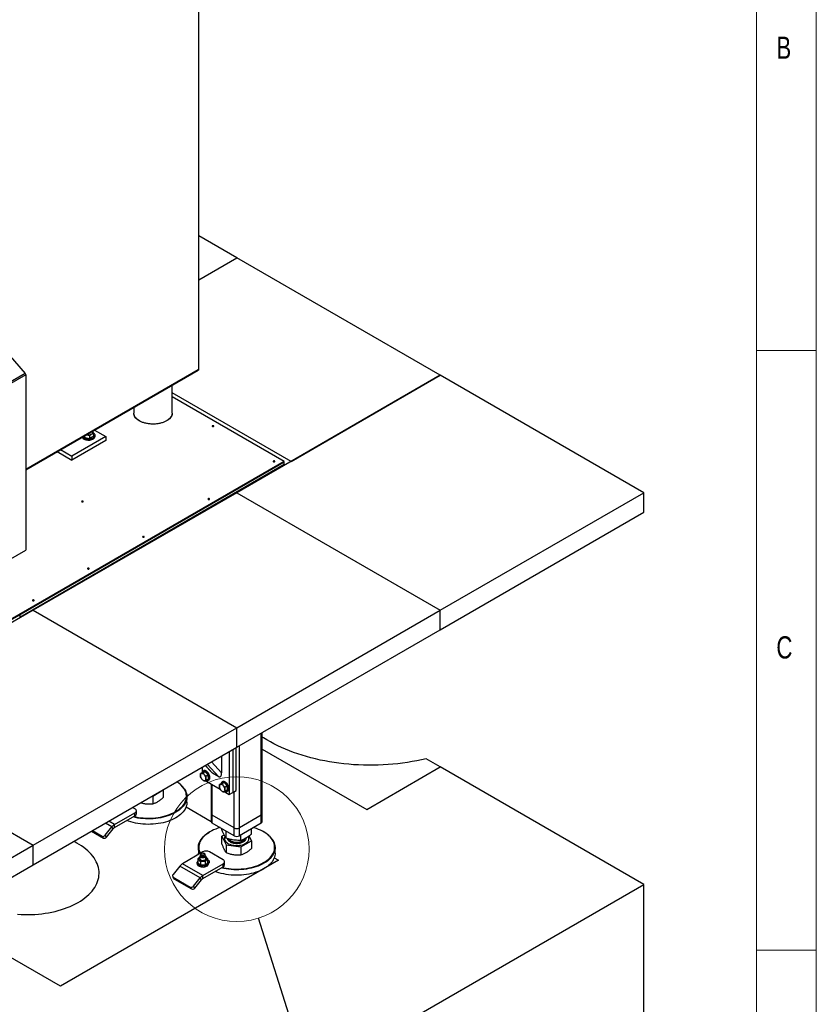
# Model space of a CAD drawing. Header units: millimetres. Extents: x 5 to 589, y 5 to 415.
# Tile 45 of 46: x 523 to 589, y 255 to 338. Entities that reach past the tile are written whole.
import ezdxf

# ---------------------------------------------------------------- set-up
doc = ezdxf.new("R2010")
doc.units = ezdxf.units.MM
doc.layers.add('NOTES', color=6, linetype='Continuous')
doc.layers.add('TRAIT-FORT', color=4, linetype='Continuous', lineweight=25)
doc.styles.add('SLDTEXTSTYLE0', font='TXT', dxfattribs={"width": 0.75})
doc.dimstyles.new('SLDDIMSTYLE2', dxfattribs={"dimtxt": 0.18, "dimasz": 2, "dimexe": 0, "dimexo": 0.0625, "dimgap": 0, "dimtad": 0, "dimtih": 1, "dimtoh": 1, "dimdec": 0, "dimrnd": 1e-09, "dimzin": 0, "dimdsep": 46, "dimtxsty": 'Standard', "dimblk1": 'NONE', "dimblk2": 'NONE', "dimsah": 1, "dimcen": 0.09, "dimadec": 0, "dimazin": 0, "dimtfac": 2, "dimtdec": 0, "dimtofl": 0, "dimtmove": 0, "dimatfit": 3, "dimldrblk": 'NONE', "dimfxl": 1, "dimfrac": 2, "dimtolj": 1, "dimtzin": 0, "dimarcsym": 0})

# ---------------------------------------------------------------- blocks, each defined once
blk = doc.blocks.new('_None')

msp = doc.modelspace()

# ---------------------------------------------------------------- linework, layer by layer
at = {"color": 7, "linetype": 'Continuous', "lineweight": 18}
for p, q in [((589, 5), (589, 415)), ((584, 10), (584, 410)), ((589, 310), (584, 310)), ((584, 260), (589, 260))]:
    msp.add_line(p, q, dxfattribs=at)
msp.add_circle((540.663, 268.426), 6.035, dxfattribs=at)
at = {"layer": 'TRAIT-FORT', "color": 4, "linetype": 'Continuous', "lineweight": 25}
for p, q in [((537.488, 308.382), (537.488, 368.93)), ((540.663, 317.734), (537.488, 319.567)), ((537.488, 315.901), (540.663, 317.734)), ((557.634, 307.937), (540.663, 317.734)), ((520.534, 310.919), (523.022, 308.079)), ((523.022, 308.079), (493.012, 290.755)), ((523.063, 307.962), (493.053, 290.638)), ((523.022, 308.079), (523.063, 307.962)), ((537.488, 308.382), (523.063, 300.055)), ((537.443, 308.373), (523.063, 300.071)), ((523.063, 300.055), (537.443, 308.357)), ((523.063, 307.962), (523.063, 293.361)), ((537.443, 308.373), (537.443, 308.357)), ((557.634, 307.937), (540.663, 298.14)), ((545.189, 300.752), (557.634, 307.937)), ((574.604, 298.14), (557.634, 307.937)), ((535.279, 304.781), (535.279, 307.107)), ((545.189, 300.752), (535.279, 306.473)), ((544.623, 300.752), (535.279, 306.147)), ((532.079, 305.26), (532.079, 304.781)), ((528.731, 302.851), (528.731, 303.076)), ((528.8, 303.367), (529.749, 302.82)), ((529.749, 302.82), (526.921, 301.187)), ((529.749, 302.493), (526.921, 300.86)), ((527.938, 302.869), (527.996, 302.741)), ((527.996, 302.741), (527.996, 302.903)), ((527.996, 302.741), (528.419, 302.673)), ((528.419, 302.673), (528.419, 302.898)), ((528.731, 302.851), (528.419, 302.673)), ((528.848, 302.837), (528.848, 302.918)), ((529.749, 302.82), (529.749, 302.493)), ((525.689, 301.571), (526.921, 300.86)), ((525.972, 301.734), (526.921, 301.187)), ((544.623, 300.752), (488.337, 268.259)), ((488.337, 268.21), (544.623, 300.703)), ((544.623, 300.703), (522.561, 287.967)), ((522.561, 287.772), (544.623, 300.507)), ((526.921, 301.187), (526.921, 300.86)), ((544.623, 300.703), (544.623, 300.752)), ((544.623, 300.507), (544.623, 300.703)), ((543.774, 299.936), (543.703, 299.977)), ((542.926, 299.528), (542.926, 299.446)), ((540.663, 298.14), (523.693, 288.343)), ((540.663, 298.14), (557.634, 288.343)), ((557.634, 288.343), (574.604, 298.14)), ((574.604, 296.507), (574.604, 298.14)), ((557.634, 286.71), (574.604, 296.507)), ((493.053, 276.036), (523.063, 293.361)), ((523.693, 288.343), (506.722, 278.546)), ((523.693, 288.343), (540.663, 278.546)), ((540.663, 278.546), (557.634, 288.343)), ((557.634, 286.71), (557.634, 288.343)), ((522.561, 287.967), (522.561, 287.772)), ((522.561, 287.772), (522.561, 287.772)), ((540.663, 276.913), (557.634, 286.71)), ((506.722, 278.546), (523.693, 268.749)), ((523.693, 268.749), (540.663, 278.546)), ((540.663, 276.913), (540.663, 278.546)), ((542.7, 271.243), (542.7, 278.089)), ((542.793, 271.373), (542.793, 278.143)), ((523.693, 267.116), (540.663, 276.913)), ((540.324, 276.717), (540.324, 273.137)), ((540.607, 273.301), (540.607, 276.88)), ((540.889, 270.198), (540.889, 277.044)), ((542.793, 276.771), (551.509, 271.74)), ((539.404, 276.186), (539.404, 274.778)), ((540.041, 276.554), (540.041, 272.974)), ((557.634, 275.275), (556.451, 275.958)), ((537.778, 275.248), (537.778, 274.855)), ((538.039, 275.398), (538.586, 274.807)), ((538.641, 274.762), (538.047, 275.403)), ((539.178, 274.452), (538.21, 275.497)), ((539.404, 274.778), (538.554, 275.696)), ((551.509, 271.74), (557.634, 275.275)), ((574.604, 265.478), (557.634, 275.275)), ((537.805, 274.814), (537.636, 274.716)), ((538.027, 274.879), (537.805, 274.814)), ((537.898, 274.955), (537.841, 274.923)), ((538.027, 274.879), (537.857, 274.782)), ((538.027, 274.879), (538.282, 274.607)), ((538.282, 274.607), (538.113, 274.509)), ((538.317, 274.269), (538.147, 274.171)), ((538.281, 274.161), (538.338, 274.193)), ((538.317, 274.269), (538.282, 274.607)), ((539.178, 274.452), (538.641, 274.762)), ((533.653, 272.848), (534.54, 273.373)), ((534.54, 273.373), (534.538, 273.377)), ((534.54, 273.373), (534.54, 272.725)), ((538.034, 274.132), (539.288, 273.409)), ((538.533, 273.844), (538.533, 271.373)), ((538.627, 271.243), (538.627, 273.79)), ((539.389, 273.9), (539.22, 273.802)), ((539.611, 273.965), (539.389, 273.9)), ((539.481, 274.041), (539.425, 274.008)), ((539.611, 273.965), (539.441, 273.867)), ((539.611, 273.965), (539.866, 273.693)), ((539.866, 273.693), (539.697, 273.595)), ((539.901, 273.355), (539.866, 273.693)), ((533.628, 272.852), (533.653, 272.848)), ((533.653, 272.848), (533.653, 272.2)), ((536.509, 272.336), (536.509, 272.793)), ((539.618, 273.218), (540.041, 272.974)), ((539.901, 273.355), (539.731, 273.257)), ((539.865, 273.246), (539.921, 273.279)), ((540.041, 272.974), (540.324, 273.137)), ((540.324, 273.137), (540.607, 273.301)), ((540.437, 270.198), (540.437, 273.203)), ((532.178, 271.781), (531.976, 271.898)), ((536.438, 271.949), (538.533, 270.74)), ((530.481, 270.475), (532.178, 271.455)), ((530.481, 270.214), (532.178, 271.193)), ((532.178, 271.193), (532.178, 271.455)), ((532.295, 271.357), (532.295, 271.618)), ((538.533, 271.373), (538.533, 270.72)), ((540.437, 270.198), (538.627, 271.243)), ((538.627, 270.589), (538.627, 271.243)), ((542.7, 271.243), (540.889, 270.198)), ((542.7, 270.589), (542.7, 271.243)), ((542.793, 270.72), (542.793, 271.373)), ((529.695, 269.578), (530.254, 270.274)), ((530.254, 270.274), (529.709, 270.589)), ((529.808, 269.417), (530.368, 270.113)), ((530.481, 270.475), (529.996, 270.755)), ((530.368, 270.113), (530.254, 270.274)), ((530.481, 270.214), (530.481, 270.475)), ((540.437, 269.544), (538.627, 270.589)), ((539.432, 270.04), (539.432, 270.124)), ((540.437, 269.544), (540.437, 270.198)), ((542.7, 270.589), (540.889, 269.544)), ((540.889, 269.544), (540.889, 270.198)), ((541.894, 269.678), (541.894, 270.124)), ((528.55, 269.92), (529.544, 269.346)), ((528.632, 269.968), (529.431, 269.507)), ((529.544, 269.346), (529.431, 269.507)), ((529.808, 269.417), (529.695, 269.578)), ((538.428, 269.87), (538.4, 269.854)), ((539.62, 269.601), (539.432, 269.49)), ((539.432, 269.49), (539.776, 268.784)), ((539.432, 268.842), (539.432, 269.49)), ((539.641, 269.316), (539.641, 269.309)), ((539.776, 269.334), (539.776, 269.926)), ((541.007, 269.153), (541.007, 269.612)), ((541.685, 269.309), (541.685, 269.316)), ((541.894, 269.128), (541.7, 269.526)), ((542.926, 269.854), (542.898, 269.87)), ((506.722, 258.952), (523.693, 268.749)), ((523.693, 267.116), (523.693, 268.749)), ((537.463, 268.548), (537.463, 268.091)), ((539.776, 268.784), (541.007, 268.603)), ((539.776, 268.784), (539.776, 268.136)), ((541.007, 268.603), (541.894, 269.128)), ((541.007, 268.603), (541.007, 267.955)), ((541.894, 269.128), (541.894, 268.48)), ((543.863, 268.091), (543.863, 268.548)), ((537.835, 268.189), (536.138, 267.209)), ((537.595, 267.83), (537.595, 267.617)), ((537.655, 267.993), (537.655, 267.879)), ((537.722, 268.075), (537.707, 268.067)), ((537.962, 268.067), (537.948, 268.075)), ((538.015, 267.879), (538.015, 267.993)), ((538.075, 267.617), (538.075, 267.83)), ((539.532, 267.536), (538.4, 268.189)), ((543.792, 267.704), (544.155, 267.494)), ((506.722, 257.319), (523.693, 267.116)), ((544.155, 267.494), (525.955, 256.988)), ((535.911, 267.009), (535.351, 266.312)), ((537.608, 266.029), (535.911, 267.009)), ((537.835, 266.23), (536.138, 267.209)), ((537.355, 267.291), (537.355, 267.209)), ((537.419, 267.577), (537.419, 267.316)), ((537.638, 267.373), (537.638, 267.112)), ((537.77, 267.086), (537.771, 267.086)), ((537.835, 266.23), (539.532, 267.209)), ((537.835, 265.968), (539.532, 266.948)), ((537.898, 267.086), (537.899, 267.086)), ((538.054, 267.12), (538.054, 267.381)), ((538.25, 267.331), (538.25, 267.592)), ((538.315, 267.209), (538.315, 267.291)), ((538.315, 267.258), (538.316, 267.258)), ((539.532, 266.948), (539.532, 267.209)), ((539.649, 267.111), (539.649, 267.372)), ((535.329, 266.115), (535.442, 265.954)), ((535.37, 266.078), (536.785, 265.262)), ((535.484, 265.917), (535.37, 266.078)), ((537.049, 265.332), (537.608, 266.029)), ((537.722, 265.868), (537.608, 266.029)), ((537.835, 265.968), (537.835, 266.23)), ((489.751, 216.494), (574.604, 265.478)), ((535.484, 265.917), (536.898, 265.101)), ((536.898, 265.101), (536.785, 265.262)), ((537.162, 265.171), (537.049, 265.332)), ((537.162, 265.171), (537.722, 265.868)), ((574.604, 252.414), (574.604, 265.478)), ((525.955, 256.988), (516.051, 262.705))]:
    msp.add_line(p, q, dxfattribs=at)
at = {"layer": 'TRAIT-FORT', "color": 4, "linetype": 'Continuous', "lineweight": 25, "flags": 128}
for points in [[(535.279, 304.781), (535.274, 304.706), (535.254, 304.62), (535.221, 304.535), (535.175, 304.453), (535.115, 304.374), (535.042, 304.298), (534.958, 304.226), (534.862, 304.16), (534.756, 304.098), (534.641, 304.043), (534.517, 303.994), (534.385, 303.953), (534.248, 303.918), (534.105, 303.891), (533.959, 303.872), (533.81, 303.861), (533.66, 303.858), (533.511, 303.863), (533.362, 303.876), (533.217, 303.897), (533.075, 303.926), (532.939, 303.962), (532.81, 304.006), (532.688, 304.056), (532.575, 304.113), (532.471, 304.176), (532.378, 304.244), (532.297, 304.317), (532.227, 304.393), (532.171, 304.473), (532.127, 304.556), (532.098, 304.641), (532.082, 304.727), (532.079, 304.781)], [(534.81, 304.128), (534.7, 304.07), (534.58, 304.018), (534.452, 303.973), (534.317, 303.934), (534.177, 303.904), (534.032, 303.881), (533.885, 303.865), (533.735, 303.858), (533.585, 303.859), (533.436, 303.869), (533.289, 303.886), (533.146, 303.911), (533.007, 303.943), (532.874, 303.983), (532.748, 304.03), (532.63, 304.084), (532.521, 304.144), (532.423, 304.209), (532.336, 304.28), (532.26, 304.354), (532.197, 304.433), (532.147, 304.515), (532.111, 304.599), (532.088, 304.684), (532.079, 304.771), (532.079, 304.781)], [(535.279, 304.781), (535.278, 304.749), (535.266, 304.663), (535.24, 304.577), (535.2, 304.494), (535.146, 304.413), (535.08, 304.335), (535.002, 304.262), (534.911, 304.192), (534.81, 304.128)], [(527.811, 302.796), (527.823, 302.782), (527.868, 302.737), (527.926, 302.698), (527.994, 302.665), (528.071, 302.638), (528.154, 302.62), (528.241, 302.609), (528.33, 302.607), (528.419, 302.613), (528.504, 302.628), (528.584, 302.651), (528.657, 302.681), (528.72, 302.717), (528.772, 302.759), (528.811, 302.805), (528.836, 302.855), (528.847, 302.906), (528.844, 302.957), (528.825, 303.007), (528.793, 303.055), (528.747, 303.1), (528.717, 303.122)], [(528.151, 302.992), (528.177, 302.985), (528.248, 302.974), (528.321, 302.972), (528.393, 302.977), (528.462, 302.991), (528.525, 303.013), (528.578, 303.042), (528.621, 303.076), (528.651, 303.114), (528.666, 303.156), (528.668, 303.198), (528.654, 303.239), (528.633, 303.271)], [(538.731, 303.664), (538.746, 303.676), (538.751, 303.691), (538.746, 303.707), (538.731, 303.719), (538.709, 303.728), (538.683, 303.731), (538.657, 303.728), (538.635, 303.719), (538.62, 303.707), (538.615, 303.691), (538.62, 303.676), (538.635, 303.664), (538.657, 303.655), (538.683, 303.652), (538.709, 303.655), (538.731, 303.664)], [(527.778, 302.777), (527.79, 302.748), (527.823, 302.7), (527.868, 302.656), (527.926, 302.616), (527.994, 302.583), (528.071, 302.557), (528.154, 302.538), (528.241, 302.527), (528.33, 302.525), (528.419, 302.532), (528.504, 302.546), (528.584, 302.569), (528.657, 302.599), (528.72, 302.635), (528.772, 302.677), (528.811, 302.724), (528.836, 302.773), (528.847, 302.824), (528.848, 302.837)], [(543.822, 300.725), (543.837, 300.737), (543.842, 300.752), (543.837, 300.767), (543.822, 300.78), (543.8, 300.789), (543.774, 300.792), (543.748, 300.789), (543.726, 300.78), (543.712, 300.767), (543.706, 300.752), (543.712, 300.737), (543.726, 300.725), (543.748, 300.716), (543.774, 300.713), (543.8, 300.716), (543.822, 300.725)], [(527.842, 297.377), (527.857, 297.39), (527.862, 297.405), (527.857, 297.42), (527.842, 297.433), (527.82, 297.441), (527.794, 297.444), (527.768, 297.441), (527.746, 297.433), (527.731, 297.42), (527.726, 297.405), (527.731, 297.39), (527.746, 297.377), (527.768, 297.369), (527.794, 297.366), (527.82, 297.369), (527.842, 297.377)], [(538.378, 297.582), (538.392, 297.594), (538.398, 297.609), (538.392, 297.624), (538.378, 297.637), (538.356, 297.646), (538.33, 297.649), (538.304, 297.646), (538.282, 297.637), (538.267, 297.624), (538.262, 297.609), (538.267, 297.594), (538.282, 297.582), (538.304, 297.573), (538.33, 297.57), (538.356, 297.573), (538.378, 297.582)], [(532.933, 294.438), (532.948, 294.451), (532.953, 294.466), (532.948, 294.481), (532.933, 294.494), (532.911, 294.502), (532.885, 294.505), (532.859, 294.502), (532.837, 294.494), (532.822, 294.481), (532.817, 294.466), (532.822, 294.451), (532.837, 294.438), (532.859, 294.43), (532.885, 294.427), (532.911, 294.43), (532.933, 294.438)], [(528.337, 291.785), (528.352, 291.798), (528.357, 291.813), (528.352, 291.828), (528.337, 291.841), (528.315, 291.849), (528.289, 291.852), (528.263, 291.849), (528.241, 291.841), (528.226, 291.828), (528.221, 291.813), (528.226, 291.798), (528.241, 291.785), (528.263, 291.776), (528.289, 291.774), (528.315, 291.776), (528.337, 291.785)], [(523.741, 289.132), (523.755, 289.144), (523.761, 289.159), (523.755, 289.174), (523.741, 289.187), (523.719, 289.196), (523.693, 289.199), (523.667, 289.196), (523.644, 289.187), (523.63, 289.174), (523.625, 289.159), (523.63, 289.144), (523.644, 289.132), (523.667, 289.123), (523.693, 289.12), (523.719, 289.123), (523.741, 289.132)], [(556.451, 275.958), (556.069, 275.87), (555.682, 275.789), (555.291, 275.716), (554.895, 275.651), (554.496, 275.594), (554.093, 275.545), (553.688, 275.503), (553.28, 275.47), (552.871, 275.445), (552.461, 275.428), (552.05, 275.419), (551.638, 275.418), (551.227, 275.426), (550.817, 275.441), (550.407, 275.465), (550, 275.497), (549.594, 275.536), (549.191, 275.584), (548.791, 275.64), (548.395, 275.704), (548.002, 275.775), (547.614, 275.854), (547.231, 275.941), (546.854, 276.035), (546.482, 276.137), (546.116, 276.246), (545.758, 276.362), (545.406, 276.485), (545.062, 276.615), (544.725, 276.752), (544.397, 276.896), (544.078, 277.045), (543.768, 277.201), (543.467, 277.363), (543.176, 277.531), (542.896, 277.705), (542.793, 277.771)], [(537.636, 274.526), (537.647, 274.466), (537.667, 274.404), (537.696, 274.343), (537.732, 274.286), (537.774, 274.236), (537.82, 274.193), (537.867, 274.161), (537.915, 274.141), (537.96, 274.133), (538.001, 274.137), (538.036, 274.155), (538.063, 274.184), (538.081, 274.224), (538.091, 274.273), (538.09, 274.329), (538.079, 274.389), (538.059, 274.451), (538.03, 274.511), (537.994, 274.568), (537.952, 274.619), (537.906, 274.661), (537.859, 274.693), (537.811, 274.714), (537.766, 274.722), (537.725, 274.717), (537.69, 274.7), (537.663, 274.67), (537.644, 274.63), (537.635, 274.581), (537.636, 274.526)], [(537.774, 274.845), (537.757, 274.793), (537.755, 274.785)], [(538.112, 274.158), (538.12, 274.155), (538.173, 274.142), (538.223, 274.141), (538.268, 274.154), (538.306, 274.179), (538.337, 274.216), (538.358, 274.263), (538.37, 274.319), (538.372, 274.382), (538.364, 274.451), (538.346, 274.522), (538.319, 274.594), (538.283, 274.664), (538.241, 274.731), (538.193, 274.791), (538.14, 274.843), (538.085, 274.886), (538.03, 274.917), (537.975, 274.936), (537.923, 274.943), (537.875, 274.937), (537.834, 274.918), (537.799, 274.887), (537.774, 274.845), (537.774, 274.845)], [(538.338, 274.193), (538.363, 274.212), (538.393, 274.248), (538.414, 274.295), (538.426, 274.352), (538.428, 274.415), (538.42, 274.483), (538.402, 274.555), (538.375, 274.627), (538.34, 274.697), (538.298, 274.763), (538.249, 274.823), (538.197, 274.876), (538.142, 274.918), (538.086, 274.95), (538.032, 274.969), (537.98, 274.976), (537.932, 274.97), (537.898, 274.955)], [(536.31, 273.435), (536.377, 273.318), (536.431, 273.198), (536.471, 273.077), (536.497, 272.955), (536.509, 272.831), (536.506, 272.708), (536.489, 272.585), (536.458, 272.463), (536.412, 272.342), (536.353, 272.223), (536.28, 272.107), (536.194, 271.994), (536.095, 271.885), (535.984, 271.779), (535.861, 271.679), (535.726, 271.583), (535.581, 271.492), (535.425, 271.407), (535.26, 271.329), (535.086, 271.257), (534.904, 271.192), (534.716, 271.134), (534.52, 271.083), (534.32, 271.041), (534.115, 271.006), (533.906, 270.978), (533.695, 270.96), (533.482, 270.949), (533.268, 270.946), (533.054, 270.952), (532.842, 270.966), (532.631, 270.988), (532.424, 271.018), (532.221, 271.056), (532.022, 271.102), (532.021, 271.102)], [(532.091, 271.143), (532.234, 271.111), (532.435, 271.073), (532.64, 271.043), (532.848, 271.021), (533.058, 271.008), (533.268, 271.002), (533.48, 271.004), (533.69, 271.015), (533.899, 271.034), (534.105, 271.061), (534.307, 271.095), (534.505, 271.138), (534.698, 271.187), (534.884, 271.245), (535.064, 271.309), (535.236, 271.38), (535.399, 271.457), (535.552, 271.541), (535.696, 271.63), (535.829, 271.725), (535.951, 271.825), (536.061, 271.929), (536.158, 272.037), (536.243, 272.149), (536.315, 272.263), (536.373, 272.38), (536.418, 272.499), (536.449, 272.62), (536.466, 272.742), (536.469, 272.864), (536.457, 272.985), (536.432, 273.106), (536.392, 273.226), (536.339, 273.344), (536.272, 273.46)], [(539.22, 273.611), (539.231, 273.551), (539.251, 273.49), (539.28, 273.429), (539.316, 273.372), (539.358, 273.321), (539.404, 273.279), (539.451, 273.247), (539.499, 273.226), (539.544, 273.218), (539.585, 273.223), (539.62, 273.241), (539.647, 273.27), (539.665, 273.31), (539.674, 273.359), (539.674, 273.415), (539.663, 273.475), (539.642, 273.536), (539.614, 273.597), (539.578, 273.654), (539.536, 273.705), (539.49, 273.747), (539.443, 273.779), (539.395, 273.8), (539.35, 273.808), (539.309, 273.803), (539.274, 273.785), (539.247, 273.756), (539.228, 273.716), (539.219, 273.667), (539.22, 273.611)], [(539.357, 273.931), (539.341, 273.879), (539.339, 273.871)], [(539.696, 273.243), (539.704, 273.24), (539.757, 273.227), (539.807, 273.227), (539.852, 273.24), (539.89, 273.265), (539.92, 273.301), (539.942, 273.348), (539.954, 273.405), (539.956, 273.468), (539.947, 273.536), (539.93, 273.608), (539.903, 273.68), (539.867, 273.75), (539.825, 273.816), (539.777, 273.876), (539.724, 273.929), (539.669, 273.971), (539.614, 274.003), (539.559, 274.022), (539.507, 274.029), (539.459, 274.023), (539.418, 274.004), (539.383, 273.973), (539.357, 273.931), (539.357, 273.931)], [(539.921, 273.279), (539.947, 273.297), (539.977, 273.334), (539.998, 273.381), (540.01, 273.437), (540.012, 273.501), (540.004, 273.569), (539.986, 273.64), (539.959, 273.712), (539.924, 273.782), (539.882, 273.849), (539.833, 273.909), (539.781, 273.961), (539.726, 274.004), (539.67, 274.035), (539.615, 274.055), (539.563, 274.062), (539.516, 274.055), (539.481, 274.041)], [(536.509, 272.336), (536.506, 272.251), (536.489, 272.128), (536.458, 272.005), (536.412, 271.885), (536.353, 271.766), (536.28, 271.65), (536.194, 271.537), (536.095, 271.428), (535.984, 271.322), (535.861, 271.221), (535.726, 271.125), (535.581, 271.035), (535.425, 270.95), (535.26, 270.872), (535.086, 270.8), (534.904, 270.735), (534.716, 270.677), (534.52, 270.626), (534.32, 270.583), (534.115, 270.548), (533.906, 270.521), (533.695, 270.502), (533.482, 270.491), (533.268, 270.489), (533.054, 270.495), (532.842, 270.509), (532.631, 270.531), (532.424, 270.561), (532.221, 270.599), (532.022, 270.645), (531.829, 270.698), (531.643, 270.759), (531.511, 270.808)], [(532.178, 271.455), (532.228, 271.49), (532.265, 271.529), (532.287, 271.573), (532.295, 271.618), (532.287, 271.663), (532.265, 271.706), (532.228, 271.746), (532.178, 271.781)], [(539.27, 270.218), (539.088, 270.162), (538.908, 270.098), (538.737, 270.027), (538.574, 269.949), (538.42, 269.866), (538.276, 269.776), (538.143, 269.682), (538.022, 269.582), (537.912, 269.478), (537.814, 269.37), (537.729, 269.258), (537.657, 269.144), (537.599, 269.026), (537.554, 268.907), (537.523, 268.787), (537.506, 268.665), (537.504, 268.543), (537.515, 268.422), (537.541, 268.3), (537.58, 268.181), (537.629, 268.07)], [(543.626, 269.214), (543.546, 269.327), (543.454, 269.437), (543.348, 269.542), (543.231, 269.644), (543.102, 269.74), (542.963, 269.832), (542.813, 269.918), (542.653, 269.998), (542.485, 270.071), (542.308, 270.138), (542.125, 270.198), (542.056, 270.218)], [(537.584, 268.044), (537.541, 268.143), (537.501, 268.264), (537.475, 268.387), (537.464, 268.51), (537.467, 268.634), (537.484, 268.757), (537.515, 268.879), (537.56, 268.999), (537.619, 269.118), (537.692, 269.234), (537.778, 269.347), (537.877, 269.457), (537.988, 269.562), (538.112, 269.663), (538.246, 269.759), (538.392, 269.849), (538.4, 269.854)], [(539.683, 269.482), (539.666, 269.444), (539.646, 269.375), (539.641, 269.306), (539.65, 269.236), (539.674, 269.167), (539.711, 269.101), (539.762, 269.037), (539.825, 268.978), (539.9, 268.923), (539.986, 268.873), (540.081, 268.83), (540.185, 268.794), (540.295, 268.765), (540.411, 268.744)], [(539.641, 269.309), (539.641, 269.299), (539.65, 269.229), (539.674, 269.161), (539.711, 269.094), (539.762, 269.031), (539.825, 268.971), (539.9, 268.916), (539.986, 268.867), (540.081, 268.824), (540.185, 268.788), (540.295, 268.759), (540.411, 268.737)], [(539.953, 269.28), (539.964, 269.25), (539.994, 269.195), (540.038, 269.142), (540.093, 269.094), (540.16, 269.051), (540.237, 269.013), (540.322, 268.982), (540.413, 268.958), (540.51, 268.942), (540.609, 268.934), (540.709, 268.933), (540.809, 268.941), (540.906, 268.957), (540.998, 268.98), (541.083, 269.011), (541.16, 269.048), (541.228, 269.091), (541.285, 269.139), (541.329, 269.191), (541.361, 269.246)], [(539.99, 269.271), (540.026, 269.226), (540.078, 269.176), (540.143, 269.132), (540.217, 269.093), (540.3, 269.06), (540.39, 269.034), (540.485, 269.016)], [(540.411, 268.744), (540.529, 268.731), (540.65, 268.726), (540.771, 268.729), (540.891, 268.74), (541.007, 268.76), (541.118, 268.787), (541.223, 268.822), (541.321, 268.864), (541.409, 268.912), (541.486, 268.966), (541.552, 269.024), (541.605, 269.087), (541.646, 269.153), (541.672, 269.221), (541.684, 269.291), (541.682, 269.361), (541.666, 269.43), (541.642, 269.485)], [(540.411, 268.737), (540.529, 268.724), (540.65, 268.719), (540.771, 268.722), (540.891, 268.734), (541.007, 268.753), (541.118, 268.781), (541.223, 268.816), (541.321, 268.857), (541.409, 268.905), (541.486, 268.959), (541.552, 269.018), (541.605, 269.08), (541.646, 269.146), (541.672, 269.215), (541.684, 269.284), (541.685, 269.309)], [(540.485, 269.016), (540.584, 269.006), (540.684, 269.004), (540.784, 269.009), (540.882, 269.023), (540.975, 269.044), (541.063, 269.073), (541.142, 269.109), (541.212, 269.15), (541.272, 269.197), (541.319, 269.248), (541.354, 269.301)], [(541.361, 269.246), (541.379, 269.303), (541.381, 269.317)], [(527.426, 263.976), (527.626, 264.097), (527.816, 264.224), (527.995, 264.356), (528.162, 264.492), (528.318, 264.633), (528.462, 264.779), (528.594, 264.928), (528.713, 265.081), (528.819, 265.236), (528.912, 265.395), (528.991, 265.556), (529.057, 265.719), (529.11, 265.883), (529.148, 266.049), (529.172, 266.216), (529.183, 266.383), (529.179, 266.551), (529.162, 266.718), (529.131, 266.884), (529.085, 267.05), (529.026, 267.214), (528.953, 267.376), (528.867, 267.535), (528.767, 267.693), (528.655, 267.847), (528.529, 267.998), (528.392, 268.145), (528.242, 268.288), (528.08, 268.427), (527.907, 268.561), (527.722, 268.691), (527.527, 268.815), (527.322, 268.933), (527.108, 269.046), (527.068, 269.065)], [(543.664, 269.19), (543.731, 269.073), (543.785, 268.953), (543.825, 268.832), (543.851, 268.709), (543.862, 268.586), (543.86, 268.463), (543.843, 268.339), (543.811, 268.217), (543.766, 268.097), (543.707, 267.978), (543.634, 267.862), (543.548, 267.749), (543.449, 267.639), (543.338, 267.534), (543.215, 267.433), (543.08, 267.337), (542.934, 267.247), (542.779, 267.162), (542.614, 267.084), (542.44, 267.012), (542.258, 266.947), (542.069, 266.889), (541.874, 266.838), (541.674, 266.795), (541.469, 266.76), (541.26, 266.733), (541.049, 266.714), (540.836, 266.703), (540.622, 266.701), (540.408, 266.707), (540.196, 266.721), (539.985, 266.743), (539.778, 266.773), (539.575, 266.811), (539.376, 266.857), (539.375, 266.857)], [(539.445, 266.898), (539.588, 266.865), (539.789, 266.828), (539.994, 266.798), (540.202, 266.776), (540.411, 266.762), (540.622, 266.757), (540.834, 266.759), (541.044, 266.77), (541.253, 266.789), (541.459, 266.815), (541.661, 266.85), (541.859, 266.892), (542.052, 266.942), (542.238, 266.999), (542.418, 267.064), (542.589, 267.135), (542.752, 267.212), (542.906, 267.296), (543.05, 267.385), (543.183, 267.48), (543.305, 267.579), (543.414, 267.683), (543.512, 267.792), (543.597, 267.903), (543.669, 268.018), (543.727, 268.135), (543.772, 268.254), (543.803, 268.375), (543.82, 268.496), (543.822, 268.618), (543.811, 268.74), (543.786, 268.861), (543.746, 268.981), (543.693, 269.099), (543.626, 269.214)], [(537.469, 267.978), (537.464, 268.053), (537.463, 268.091)], [(538.015, 267.921), (538.033, 267.908), (538.06, 267.877), (538.074, 267.843), (538.072, 267.808), (538.055, 267.775), (538.024, 267.745), (537.982, 267.72), (537.93, 267.703), (537.872, 267.693), (537.812, 267.692), (537.753, 267.699), (537.7, 267.715), (537.655, 267.738), (537.621, 267.767), (537.6, 267.8), (537.595, 267.834), (537.604, 267.868), (537.628, 267.9), (537.655, 267.921)], [(538.015, 267.879), (538.014, 267.867), (538.001, 267.839), (537.974, 267.813), (537.937, 267.793), (537.891, 267.78), (537.84, 267.775), (537.789, 267.778), (537.742, 267.79), (537.702, 267.808), (537.673, 267.833), (537.657, 267.861), (537.655, 267.879)], [(537.962, 268.067), (537.967, 268.064), (537.996, 268.039), (538.012, 268.011), (538.014, 267.982), (538.001, 267.953), (537.974, 267.928), (537.937, 267.907), (537.891, 267.894), (537.84, 267.889), (537.789, 267.893), (537.742, 267.904), (537.702, 267.923), (537.673, 267.947), (537.657, 267.975), (537.656, 268.005), (537.669, 268.033), (537.695, 268.059), (537.707, 268.067)], [(537.83, 268.102), (537.877, 268.098), (537.921, 268.087), (537.957, 268.069), (537.982, 268.046), (537.994, 268.019), (537.992, 267.992), (537.976, 267.966), (537.947, 267.944), (537.909, 267.927), (537.863, 267.919), (537.816, 267.918), (537.77, 267.925), (537.73, 267.94), (537.699, 267.961), (537.68, 267.986), (537.675, 268.013), (537.684, 268.04), (537.707, 268.065), (537.74, 268.084), (537.783, 268.097), (537.83, 268.102)], [(543.863, 268.091), (543.86, 268.005), (543.843, 267.882), (543.811, 267.76), (543.766, 267.639), (543.707, 267.521), (543.634, 267.405), (543.548, 267.292), (543.449, 267.182), (543.338, 267.077), (543.215, 266.976), (543.08, 266.88), (542.934, 266.79), (542.779, 266.705), (542.614, 266.626), (542.44, 266.554), (542.258, 266.489), (542.069, 266.431), (541.874, 266.381), (541.674, 266.338), (541.469, 266.303), (541.26, 266.276), (541.049, 266.257), (540.836, 266.246), (540.622, 266.244), (540.408, 266.249), (540.196, 266.263), (539.985, 266.285), (539.778, 266.316), (539.575, 266.354), (539.376, 266.399), (539.183, 266.453), (538.997, 266.514), (538.865, 266.563)], [(537.85, 267.014), (537.766, 267.017), (537.685, 267.028), (537.608, 267.047), (537.538, 267.073), (537.477, 267.106), (537.427, 267.145), (537.389, 267.188), (537.365, 267.234), (537.355, 267.282), (537.36, 267.33), (537.379, 267.377), (537.412, 267.422), (537.419, 267.43)], [(537.355, 267.209), (537.355, 267.2), (537.365, 267.153), (537.389, 267.106), (537.427, 267.063), (537.477, 267.025), (537.538, 266.991), (537.608, 266.965), (537.685, 266.946), (537.766, 266.935), (537.85, 266.932)], [(537.595, 267.617), (537.6, 267.587), (537.621, 267.555), (537.655, 267.526), (537.7, 267.503), (537.753, 267.487), (537.812, 267.48), (537.872, 267.481), (537.93, 267.49), (537.982, 267.508), (538.024, 267.533), (538.055, 267.562), (538.072, 267.596), (538.075, 267.617)], [(537.771, 267.086), (537.799, 267.084), (537.846, 267.083)], [(537.846, 267.083), (537.893, 267.086), (537.898, 267.086)], [(538.25, 267.43), (538.28, 267.394), (538.305, 267.348), (538.314, 267.3), (538.31, 267.251), (538.291, 267.204), (538.258, 267.16), (538.212, 267.119), (538.155, 267.084), (538.088, 267.055), (538.013, 267.034), (537.933, 267.02), (537.85, 267.014)], [(537.85, 266.932), (537.933, 266.938), (538.013, 266.952), (538.088, 266.974), (538.155, 267.003), (538.212, 267.038), (538.258, 267.078), (538.291, 267.123), (538.31, 267.17), (538.315, 267.209)], [(538.316, 267.258), (538.355, 267.286), (538.382, 267.319), (538.396, 267.354), (538.396, 267.391), (538.382, 267.426), (538.355, 267.458), (538.316, 267.487), (538.266, 267.509), (538.25, 267.515)], [(539.532, 267.209), (539.581, 267.244), (539.618, 267.284), (539.641, 267.327), (539.649, 267.372), (539.641, 267.418), (539.618, 267.461), (539.581, 267.501), (539.532, 267.536)], [(535.442, 265.954), (535.458, 265.936), (535.484, 265.917)], [(522.388, 262.992), (522.677, 262.974), (522.966, 262.964), (523.256, 262.962), (523.546, 262.968), (523.835, 262.982), (524.122, 263.004), (524.407, 263.034), (524.69, 263.073), (524.968, 263.118), (525.243, 263.172), (525.513, 263.233), (525.777, 263.302), (526.036, 263.378), (526.287, 263.461), (526.532, 263.551), (526.769, 263.648), (526.997, 263.751), (527.216, 263.861), (527.426, 263.976)]]:
    msp.add_lwpolyline(points, dxfattribs=at)
at = {"layer": 'TRAIT-FORT', "color": 4, "linetype": 'Continuous', "lineweight": 25}
for centre, radius, start, end in [((538.683, 303.586), 0.0965, 56.60537, 123.39463), ((543.774, 300.647), 0.0965, 56.60536, 123.39464), ((527.794, 297.3), 0.0965, 56.60537, 123.39463), ((538.33, 297.504), 0.0965, 56.60536, 123.39464), ((532.885, 294.361), 0.0965, 56.60537, 123.39463), ((528.289, 291.708), 0.0965, 56.60537, 123.39463), ((523.693, 289.054), 0.0965, 56.60536, 123.39464), ((534.61, 272.332), 2.009, 34.14926, 57.92518), ((534.614, 272.283), 2.05, 34.19599, 58.73849), ((532.095, 271.376), 0.201, 294.37466, 354.3052), ((538.693, 271.389), 0.161, 185.6948, 245.62534), ((542.633, 271.389), 0.161, 294.37466, 354.3052), ((530.911, 269.762), 0.833, 121.1059, 142.02127), ((530.696, 269.857), 0.417, 121.1059, 142.02127), ((538.693, 270.736), 0.161, 185.6948, 245.62534), ((540.663, 270.634), 0.492, 242.60967, 297.39033), ((542.633, 270.736), 0.161, 294.37466, 354.3052), ((529.519, 269.705), 0.217, 246.02796, 323.97431), ((529.632, 269.544), 0.217, 246.02796, 323.97431), ((540.663, 269.981), 0.492, 242.60967, 297.39033), ((541.925, 268.001), 2.106, 34.36061, 61.62313), ((537.614, 267.617), 0.138, 134.25803, 231.97567), ((537.722, 267.518), 0.284, 116.55545, 135.98285), ((538.118, 267.643), 0.615, 62.60967, 117.39033), ((537.937, 267.501), 0.304, 47.90261, 63.03334), ((538.056, 267.618), 0.138, 314.25803, 51.97567), ((536.568, 266.496), 0.833, 121.1059, 142.02127), ((537.816, 267.875), 0.466, 231.94471, 273.65731), ((537.862, 267.847), 0.438, 267.90839, 311.4803), ((539.449, 267.131), 0.201, 294.37466, 354.3052), ((535.457, 266.203), 0.152, 134.00036, 235.25795), ((538.265, 265.516), 0.833, 121.1059, 142.02127), ((536.873, 265.46), 0.217, 246.02796, 323.97431), ((536.986, 265.299), 0.217, 246.02796, 323.97431), ((538.05, 265.612), 0.417, 121.1059, 142.02127)]:
    msp.add_arc(centre, radius, start, end, dxfattribs=at)
for centre, start_param, end_param in [((538.641, 275.219), 2.545782, 2.789536), ((539.178, 274.909), 2.789536, 4.360332)]:
    msp.add_ellipse(centre, major_axis=(-0.078, 0.474), ratio=0.448105, start_param=start_param, end_param=end_param, dxfattribs=at)
for points, knots in [([(528.104, 302.965), (528.122, 302.966), (528.176, 302.967), (528.268, 302.949), (528.355, 302.923), (528.404, 302.904), (528.419, 302.898)], [0, 0, 0, 0, 0.173112, 0.512873, 0.861816, 1, 1, 1, 1]), ([(528.731, 303.076), (528.704, 303.068), (528.649, 303.053), (528.568, 303.013), (528.49, 302.96), (528.443, 302.919), (528.419, 302.898)], [0, 0, 0, 0, 0.264606, 0.53495, 0.765344, 1, 1, 1, 1]), ([(528.731, 303.076), (528.721, 303.105), (528.702, 303.164), (528.674, 303.233), (528.656, 303.265), (528.648, 303.279)], [0, 0, 0, 0, 0.354818, 0.717331, 1, 1, 1, 1]), ([(537.67, 274.378), (537.666, 274.387), (537.66, 274.406), (537.65, 274.435), (537.643, 274.465), (537.636, 274.499), (537.63, 274.538), (537.628, 274.583), (537.628, 274.63), (537.631, 274.674), (537.634, 274.703), (537.636, 274.716)], [0, 0, 0, 0, 0.095886, 0.19195, 0.28871, 0.385788, 0.511366, 0.637845, 0.766889, 0.896653, 1, 1, 1, 1]), ([(537.857, 274.782), (537.832, 274.772), (537.78, 274.754), (537.718, 274.734), (537.67, 274.722), (537.647, 274.718), (537.636, 274.716)], [0, 0, 0, 0, 0.264605, 0.534948, 0.765343, 1, 1, 1, 1]), ([(537.926, 274.106), (537.897, 274.126), (537.84, 274.166), (537.769, 274.235), (537.712, 274.306), (537.684, 274.354), (537.67, 274.378)], [0, 0, 0, 0, 0.264605, 0.534948, 0.765343, 1, 1, 1, 1]), ([(537.857, 274.782), (537.873, 274.754), (537.905, 274.699), (537.967, 274.626), (538.038, 274.562), (538.088, 274.527), (538.113, 274.509)], [0, 0, 0, 0, 0.264605, 0.534948, 0.765343, 1, 1, 1, 1]), ([(538.147, 274.171), (538.144, 274.18), (538.137, 274.199), (538.128, 274.228), (538.12, 274.258), (538.113, 274.292), (538.108, 274.332), (538.105, 274.376), (538.105, 274.423), (538.108, 274.467), (538.111, 274.496), (538.113, 274.509)], [0, 0, 0, 0, 0.095886, 0.19195, 0.28871, 0.385788, 0.511366, 0.637845, 0.766889, 0.896653, 1, 1, 1, 1]), ([(537.926, 274.106), (537.939, 274.108), (537.965, 274.112), (538.018, 274.127), (538.08, 274.147), (538.125, 274.163), (538.147, 274.171)], [0, 0, 0, 0, 0.264605, 0.534948, 0.765343, 1, 1, 1, 1]), ([(539.254, 273.464), (539.25, 273.473), (539.243, 273.491), (539.234, 273.52), (539.226, 273.55), (539.22, 273.585), (539.214, 273.624), (539.212, 273.669), (539.212, 273.715), (539.215, 273.76), (539.218, 273.789), (539.22, 273.802)], [0, 0, 0, 0, 0.095886, 0.19195, 0.28871, 0.385788, 0.511366, 0.637845, 0.766889, 0.896653, 1, 1, 1, 1]), ([(539.441, 273.867), (539.416, 273.858), (539.364, 273.839), (539.302, 273.82), (539.254, 273.807), (539.231, 273.804), (539.22, 273.802)], [0, 0, 0, 0, 0.264605, 0.534948, 0.765343, 1, 1, 1, 1]), ([(539.51, 273.191), (539.481, 273.211), (539.424, 273.252), (539.353, 273.32), (539.296, 273.392), (539.268, 273.44), (539.254, 273.464)], [0, 0, 0, 0, 0.264605, 0.534948, 0.765343, 1, 1, 1, 1]), ([(539.441, 273.867), (539.457, 273.84), (539.489, 273.785), (539.551, 273.711), (539.622, 273.648), (539.672, 273.613), (539.697, 273.595)], [0, 0, 0, 0, 0.264605, 0.534948, 0.765343, 1, 1, 1, 1]), ([(539.731, 273.257), (539.728, 273.266), (539.721, 273.284), (539.711, 273.313), (539.704, 273.343), (539.697, 273.378), (539.691, 273.417), (539.689, 273.462), (539.689, 273.508), (539.692, 273.553), (539.695, 273.582), (539.697, 273.595)], [0, 0, 0, 0, 0.095886, 0.19195, 0.28871, 0.385788, 0.511366, 0.637845, 0.766889, 0.896653, 1, 1, 1, 1]), ([(534.096, 272.382), (534.133, 272.405), (534.208, 272.451), (534.319, 272.534), (534.43, 272.625), (534.503, 272.692), (534.54, 272.725)], [0, 0, 0, 0, 0.246491, 0.494593, 0.746793, 1, 1, 1, 1]), ([(539.51, 273.191), (539.523, 273.193), (539.549, 273.198), (539.602, 273.212), (539.664, 273.232), (539.708, 273.249), (539.731, 273.257)], [0, 0, 0, 0, 0.264605, 0.534948, 0.765343, 1, 1, 1, 1]), ([(532.667, 272.297), (532.686, 272.291), (532.756, 272.268), (532.88, 272.238), (532.985, 272.22), (533.037, 272.211)], [0, 0, 0, 0, 0.155232, 0.576265, 1, 1, 1, 1]), ([(533.037, 272.211), (533.089, 272.204), (533.192, 272.191), (533.346, 272.185), (533.5, 272.188), (533.602, 272.196), (533.653, 272.2)], [0, 0, 0, 0, 0.246491, 0.494593, 0.746793, 1, 1, 1, 1]), ([(533.653, 272.2), (533.689, 272.21), (533.76, 272.23), (533.87, 272.269), (533.983, 272.318), (534.058, 272.361), (534.096, 272.382)], [0, 0, 0, 0, 0.247269, 0.495363, 0.746874, 1, 1, 1, 1]), ([(539.776, 269.334), (539.753, 269.369), (539.71, 269.434), (539.646, 269.547), (539.589, 269.661), (539.536, 269.778), (539.485, 269.901), (539.451, 269.992), (539.432, 270.04)], [0, 0, 0, 0, 0.202068, 0.3827, 0.555315, 0.692992, 0.838894, 1, 1, 1, 1]), ([(541.007, 269.153), (540.925, 269.152), (540.769, 269.151), (540.54, 269.167), (540.337, 269.194), (540.149, 269.231), (539.966, 269.276), (539.841, 269.314), (539.776, 269.334)], [0, 0, 0, 0, 0.202068, 0.3827, 0.555315, 0.692992, 0.838894, 1, 1, 1, 1]), ([(540.475, 268.89), (540.431, 268.898), (540.34, 268.915), (540.213, 268.959), (540.098, 269.017), (540.005, 269.09), (539.95, 269.159), (539.922, 269.216), (539.907, 269.257), (539.907, 269.284), (539.907, 269.295)], [0, 0, 0, 0, 0.143536, 0.29567, 0.454129, 0.615951, 0.777773, 0.857093, 0.936435, 1, 1, 1, 1]), ([(541.894, 269.678), (541.835, 269.63), (541.723, 269.539), (541.558, 269.424), (541.411, 269.335), (541.275, 269.264), (541.144, 269.204), (541.054, 269.171), (541.007, 269.153)], [0, 0, 0, 0, 0.202068, 0.3827, 0.555315, 0.692992, 0.838894, 1, 1, 1, 1]), ([(541.419, 269.342), (541.421, 269.323), (541.426, 269.278), (541.409, 269.233), (541.4, 269.207)], [0, 0, 0, 0, 0.407836, 1, 1, 1, 1]), ([(539.432, 268.842), (539.446, 268.802), (539.474, 268.722), (539.517, 268.609), (539.56, 268.503), (539.589, 268.44), (539.604, 268.409)], [0, 0, 0, 0, 0.247269, 0.495363, 0.746874, 1, 1, 1, 1]), ([(541.4, 269.207), (541.386, 269.182), (541.357, 269.129), (541.281, 269.056), (541.18, 268.99), (541.054, 268.936), (540.935, 268.904), (540.835, 268.888), (540.737, 268.877), (540.615, 268.874), (540.521, 268.885), (540.475, 268.89)], [0, 0, 0, 0, 0.116497, 0.239972, 0.36858, 0.499917, 0.631255, 0.695633, 0.760028, 0.883503, 1, 1, 1, 1]), ([(541.45, 268.137), (541.487, 268.16), (541.562, 268.206), (541.673, 268.289), (541.784, 268.38), (541.857, 268.446), (541.894, 268.48)], [0, 0, 0, 0, 0.246491, 0.494593, 0.746793, 1, 1, 1, 1]), ([(537.419, 267.577), (537.427, 267.59), (537.443, 267.616), (537.467, 267.653), (537.492, 267.687), (537.509, 267.706), (537.517, 267.716)], [0, 0, 0, 0, 0.245957, 0.49308, 0.745278, 1, 1, 1, 1]), ([(537.517, 267.716), (537.531, 267.73), (537.558, 267.756), (537.583, 267.771), (537.595, 267.778)], [0, 0, 0, 0, 0.529446, 1, 1, 1, 1]), ([(538.075, 267.776), (538.078, 267.774), (538.09, 267.767), (538.112, 267.752), (538.131, 267.735), (538.141, 267.727)], [0, 0, 0, 0, 0.147357, 0.571556, 1, 1, 1, 1]), ([(538.141, 267.727), (538.156, 267.711), (538.187, 267.68), (538.224, 267.631), (538.244, 267.601), (538.25, 267.592)], [0, 0, 0, 0, 0.413688, 0.838028, 1, 1, 1, 1]), ([(539.604, 268.409), (539.618, 268.381), (539.647, 268.324), (539.69, 268.252), (539.733, 268.188), (539.762, 268.154), (539.776, 268.136)], [0, 0, 0, 0, 0.246491, 0.494593, 0.746793, 1, 1, 1, 1]), ([(539.776, 268.136), (539.826, 268.117), (539.925, 268.08), (540.078, 268.032), (540.233, 267.992), (540.339, 267.974), (540.391, 267.965)], [0, 0, 0, 0, 0.247269, 0.495363, 0.746874, 1, 1, 1, 1]), ([(540.391, 267.965), (540.443, 267.959), (540.546, 267.946), (540.7, 267.94), (540.854, 267.942), (540.956, 267.951), (541.007, 267.955)], [0, 0, 0, 0, 0.246491, 0.494593, 0.746793, 1, 1, 1, 1]), ([(541.007, 267.955), (541.042, 267.965), (541.114, 267.984), (541.224, 268.024), (541.337, 268.073), (541.412, 268.116), (541.45, 268.137)], [0, 0, 0, 0, 0.247269, 0.495363, 0.746874, 1, 1, 1, 1]), ([(537.529, 267.508), (537.513, 267.521), (537.482, 267.548), (537.446, 267.567), (537.425, 267.575), (537.419, 267.577)], [0, 0, 0, 0, 0.413688, 0.838028, 1, 1, 1, 1]), ([(537.529, 267.181), (537.513, 267.197), (537.482, 267.229), (537.446, 267.277), (537.425, 267.308), (537.419, 267.316)], [0, 0, 0, 0, 0.413688, 0.838028, 1, 1, 1, 1]), ([(537.638, 267.373), (537.63, 267.386), (537.612, 267.411), (537.585, 267.447), (537.557, 267.48), (537.538, 267.499), (537.529, 267.508)], [0, 0, 0, 0, 0.2459566, 0.4930804, 0.7452785, 1, 1, 1, 1]), ([(537.638, 267.112), (537.63, 267.116), (537.612, 267.123), (537.585, 267.137), (537.557, 267.156), (537.538, 267.173), (537.529, 267.181)], [0, 0, 0, 0, 0.245957, 0.49308, 0.745278, 1, 1, 1, 1]), ([(537.846, 267.41), (537.817, 267.408), (537.757, 267.404), (537.688, 267.388), (537.649, 267.377), (537.638, 267.373)], [0, 0, 0, 0, 0.413688, 0.838028, 1, 1, 1, 1]), ([(537.846, 267.083), (537.817, 267.084), (537.757, 267.085), (537.688, 267.099), (537.649, 267.109), (537.638, 267.112)], [0, 0, 0, 0, 0.413688, 0.838028, 1, 1, 1, 1]), ([(538.054, 267.381), (538.037, 267.385), (538.004, 267.394), (537.953, 267.403), (537.9, 267.409), (537.864, 267.41), (537.846, 267.41)], [0, 0, 0, 0, 0.245957, 0.49308, 0.745278, 1, 1, 1, 1]), ([(538.054, 267.12), (538.037, 267.115), (538.004, 267.105), (537.953, 267.094), (537.9, 267.085), (537.864, 267.084), (537.846, 267.083)], [0, 0, 0, 0, 0.2459566, 0.4930804, 0.7452785, 1, 1, 1, 1]), ([(538.152, 267.519), (538.138, 267.503), (538.11, 267.47), (538.077, 267.42), (538.059, 267.389), (538.054, 267.381)], [0, 0, 0, 0, 0.413688, 0.838028, 1, 1, 1, 1]), ([(538.152, 267.193), (538.138, 267.179), (538.11, 267.151), (538.077, 267.131), (538.059, 267.122), (538.054, 267.12)], [0, 0, 0, 0, 0.413688, 0.838028, 1, 1, 1, 1]), ([(538.25, 267.592), (538.242, 267.589), (538.227, 267.581), (538.202, 267.565), (538.177, 267.545), (538.16, 267.528), (538.152, 267.519)], [0, 0, 0, 0, 0.245957, 0.49308, 0.745278, 1, 1, 1, 1]), ([(538.25, 267.331), (538.242, 267.318), (538.227, 267.292), (538.202, 267.256), (538.177, 267.222), (538.16, 267.202), (538.152, 267.193)], [0, 0, 0, 0, 0.245957, 0.49308, 0.745278, 1, 1, 1, 1])]:
    msp.add_open_spline(points, degree=3, knots=knots, dxfattribs=at)

# ---------------------------------------------------------------- texts
at = {"layer": 'NOTES', "color": 211, "char_height": 1.852, "attachment_point": 1, "style": 'SLDTEXTSTYLE0'}
for s, insert in [('B', (585.667, 336.168)), ('C', (585.667, 286.168))]:
    msp.add_mtext(s, dxfattribs=dict(at, insert=insert))

# ---------------------------------------------------------------- leaders
at = {"color": 7, "linetype": 'Continuous', "lineweight": 18, "has_arrowhead": 0}
msp.add_leader([(553.177, 228.734), (542.478, 262.67)], dimstyle='SLDDIMSTYLE2', dxfattribs=at)

doc.saveas('drawing.dxf')
